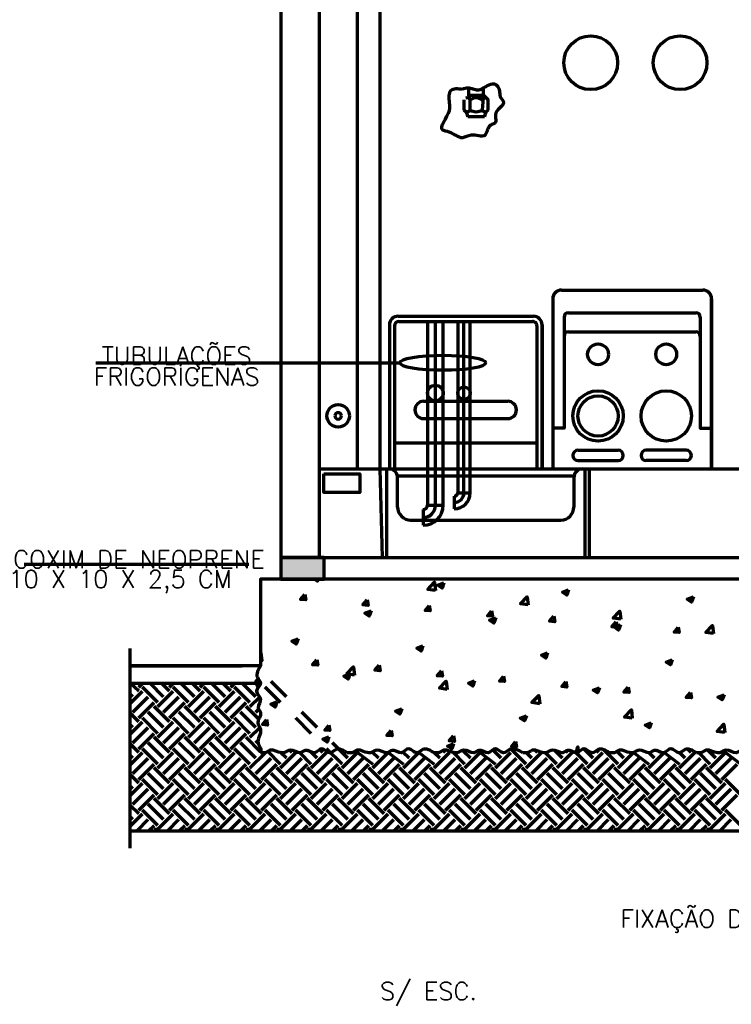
# Model space of a CAD drawing. Header units: millimetres. Extents: x -728 to 29511, y 335 to 17581.
# Tile 3 of 6: x 7716 to 9571, y 3202 to 5769. Entities that reach past the tile are written whole.
import ezdxf

# ---------------------------------------------------------------- set-up
doc = ezdxf.new("R2010")
doc.units = ezdxf.units.MM
doc.layers.add('DETALHE_VRV_EXTERNA', color=8, linetype='Continuous', lineweight=18)
doc.layers.add('KGL_CONFEA-6_DE_152_E06_PE_R02 - Legenda - DETALHE VRV EXTERNA_dwg', color=8, linetype='Continuous', lineweight=18)
doc.styles.add('Simplex_2', font='simplex_.ttf', dxfattribs={"height": 46.092886})

# ---------------------------------------------------------------- blocks, each defined once
blk = doc.blocks.new('KGL_CONFEA-6_DE_152_E06_PE_R02 - Legenda - DETALHE VRV EXTERNA_dwg_DETALHE_VRV_EXTERNA-1082228-DETALHE VRV EXTERNA-1127583-12 - FIXAÇÃO CONDENSADORA')
at = {"layer": 'DETALHE_VRV_EXTERNA', "lineweight": 70}
blk.add_hatch(color=7, dxfattribs=at).paths.add_polyline_path([(6089.8, 4310.9), (6089.8, 4367.4), (5976.7, 4367.4), (5976.7, 4310.9)])
at = {"layer": 'DETALHE_VRV_EXTERNA', "color": 7, "lineweight": 70}
for p, q in [((6076.3, 7919.9), (6076.3, 4367.4)), ((6175.8, 7919.9), (6175.8, 4598.2)), ((6454.5, 5533.5), (6454.5, 5560.4)), ((6507.3, 5515.9), (6464.3, 5515.9)), ((6708.1, 5064.3), (7077, 5064.3)), ((6685.5, 5041.7), (6685.5, 4598.2)), ((6282.2, 4996.5), (6635.2, 4996.5)), ((6284.4, 4982.9), (6632.9, 4982.9)), ((6379.5, 4503.3), (6379.5, 4982.9)), ((6454, 4535.9), (6454, 4982.9)), ((6726.2, 5005.5), (7058.9, 5005.5)), ((6259.6, 4973.8), (6259.6, 4598.2)), ((6273.1, 4971.6), (6273.1, 4598.2)), ((6644.2, 4971.6), (6644.2, 4598.2)), ((6726.2, 4955.7), (7058.9, 4955.7)), ((6287.3, 4874.3), (5494.2, 4874.3)), ((6348.9, 4774.7), (6568.4, 4774.7)), ((6348.9, 4729.5), (6568.4, 4729.5)), ((6273.1, 4666.1), (6644.2, 4666.1)), ((6751.7, 4647), (6855.8, 4647)), ((7033.4, 4647), (6929.3, 4647)), ((6076.3, 4598.2), (7338.9, 4598.2)), ((6252.2, 4598.2), (6252.2, 4367.4)), ((6751.7, 4619.9), (6855.8, 4619.9)), ((6769.5, 4598.2), (6769.5, 4367.4)), ((6780.8, 4598.2), (6780.8, 4367.4)), ((7033.4, 4619.9), (6929.3, 4619.9)), ((6428.6, 4526.9), (6428.6, 4494.3)), ((6347.8, 4492), (6347.8, 4451.3)), ((6315.1, 4464.7), (6706.6, 4464.7)), ((5893.4, 4349), (5307.8, 4349)), ((5583.8, 3609.4), (5583.8, 4129.8)), ((5606.1, 4028.8), (5616.5, 4039.3)), ((5671.1, 4003.8), (5635.6, 4039.3)), ((5686.1, 4018.8), (5665.6, 4039.3)), ((5686.1, 4028.8), (5696.5, 4039.3)), ((5751.1, 4003.8), (5715.6, 4039.3)), ((5766.1, 4018.8), (5745.6, 4039.3)), ((5766.1, 4028.8), (5776.5, 4039.3)), ((5831.1, 4003.8), (5795.6, 4039.3)), ((5846.1, 4018.8), (5825.6, 4039.3)), ((5846.1, 4028.8), (5856.5, 4039.3)), ((5911.1, 4003.8), (5875.6, 4039.3)), ((5991.1, 4003.8), (5951.1, 4043.8)), ((5583.8, 3986.6), (5616.1, 4018.8)), ((5591.1, 4003.8), (5583.8, 4011.1)), ((5656.1, 3988.8), (5616.1, 4028.8)), ((5656.1, 3978.8), (5696.1, 4018.8)), ((5736.1, 3988.8), (5696.1, 4028.8)), ((5736.1, 3978.8), (5776.1, 4018.8)), ((5816.1, 3988.8), (5776.1, 4028.8)), ((5816.1, 3978.8), (5856.1, 4018.8)), ((5896.1, 3988.8), (5856.1, 4028.8)), ((5976.1, 3988.8), (5936.1, 4028.8)), ((5591.1, 3963.8), (5631.1, 4003.8)), ((5606.1, 3948.8), (5646.1, 3988.8)), ((5671.1, 3963.8), (5711.1, 4003.8)), ((5686.1, 3948.8), (5726.1, 3988.8)), ((5751.1, 3963.8), (5791.1, 4003.8)), ((5766.1, 3948.8), (5806.1, 3988.8)), ((5831.1, 3963.8), (5871.1, 4003.8)), ((5846.1, 3948.8), (5886.1, 3988.8)), ((5896.1, 3978.8), (5921.5, 4004.2)), ((5606.1, 3938.8), (5583.8, 3961.1)), ((5671.1, 3923.8), (5631.1, 3963.8)), ((5686.1, 3938.8), (5646.1, 3978.8)), ((5751.1, 3923.8), (5711.1, 3963.8)), ((5766.1, 3938.8), (5726.1, 3978.8)), ((5831.1, 3923.8), (5791.1, 3963.8)), ((5846.1, 3938.8), (5806.1, 3978.8)), ((5911.1, 3923.8), (5871.1, 3963.8)), ((5919, 3945.9), (5886.1, 3978.8)), ((5911.1, 3963.8), (5918.9, 3971.7)), ((6071.1, 3923.8), (6031.1, 3963.8)), ((5583.8, 3906.6), (5616.1, 3938.8)), ((5591.1, 3923.8), (5583.8, 3931.1)), ((5656.1, 3908.8), (5616.1, 3948.8)), ((5656.1, 3898.8), (5696.1, 3938.8)), ((5736.1, 3908.8), (5696.1, 3948.8)), ((5736.1, 3898.8), (5776.1, 3938.8)), ((5816.1, 3908.8), (5776.1, 3948.8)), ((5816.1, 3898.8), (5856.1, 3938.8)), ((5896.1, 3908.8), (5856.1, 3948.8)), ((6056.1, 3908.8), (6016.1, 3948.8)), ((5591.1, 3883.8), (5631.1, 3923.8)), ((5606.1, 3868.8), (5646.1, 3908.8)), ((5671.1, 3883.8), (5711.1, 3923.8)), ((5686.1, 3868.8), (5726.1, 3908.8)), ((5751.1, 3883.8), (5791.1, 3923.8)), ((5766.1, 3868.8), (5806.1, 3908.8)), ((5831.1, 3883.8), (5871.1, 3923.8)), ((5846.1, 3868.8), (5886.1, 3908.8)), ((5896.1, 3898.8), (5921.5, 3924.3)), ((5606.1, 3858.8), (5583.8, 3881.1)), ((5671.1, 3843.8), (5631.1, 3883.8)), ((5686.1, 3858.8), (5646.1, 3898.8)), ((5751.1, 3843.8), (5711.1, 3883.8)), ((5766.1, 3858.8), (5726.1, 3898.8)), ((5831.1, 3843.8), (5791.1, 3883.8)), ((5846.1, 3858.8), (5806.1, 3898.8)), ((5911.1, 3843.8), (5871.1, 3883.8)), ((5923.9, 3861), (5886.1, 3898.8)), ((5911.1, 3883.8), (5916.7, 3889.5)), ((6151.1, 3843.8), (6111.1, 3883.8)), ((5583.8, 3826.6), (5616.1, 3858.8)), ((5591.1, 3843.8), (5583.8, 3851.1)), ((5656.1, 3828.8), (5616.1, 3868.8)), ((5656.1, 3818.8), (5696.1, 3858.8)), ((5736.1, 3828.8), (5696.1, 3868.8)), ((5736.1, 3818.8), (5776.1, 3858.8)), ((5816.1, 3828.8), (5776.1, 3868.8)), ((5816.1, 3818.8), (5856.1, 3858.8)), ((5896.1, 3828.8), (5856.1, 3868.8)), ((5896.1, 3818.8), (5935.5, 3858.3)), ((5976.1, 3828.8), (5942.9, 3862)), ((5976.1, 3818.8), (6016.1, 3858.8)), ((5991.1, 3843.8), (5976.5, 3858.4)), ((6006.1, 3858.8), (5999.9, 3865)), ((6056.1, 3828.8), (6026.7, 3858.1)), ((6071.1, 3843.8), (6054.5, 3860.3)), ((6056.1, 3818.8), (6096.1, 3858.8)), ((6086.1, 3858.8), (6078.2, 3866.6)), ((6136.1, 3828.8), (6096.1, 3868.8)), ((6166.1, 3858.8), (6165.2, 3859.7)), ((6231.1, 3843.8), (6214.9, 3860)), ((6246.1, 3858.8), (6245.7, 3859.2)), ((6311.1, 3843.8), (6295, 3859.9)), ((6326.1, 3858.8), (6323.6, 3861.2)), ((6376.1, 3818.8), (6416.1, 3858.8)), ((6391.1, 3843.8), (6376.7, 3858.2)), ((6406.1, 3858.8), (6400.4, 3864.5)), ((6456.1, 3828.8), (6425.6, 3859.3)), ((6471.1, 3843.8), (6450.5, 3864.4)), ((6486.1, 3858.8), (6484.6, 3860.2)), ((6551.1, 3843.8), (6529.3, 3865.6)), ((6536.1, 3818.8), (6576.1, 3858.8)), ((6566.1, 3858.8), (6564.2, 3860.7)), ((6616.1, 3828.8), (6577.2, 3867.7)), ((6616.1, 3818.8), (6656.1, 3858.8)), ((6631.1, 3843.8), (6617.1, 3857.8)), ((6646.1, 3858.8), (6640, 3864.9)), ((6696.1, 3828.8), (6666.8, 3858.1)), ((6711.1, 3843.8), (6690.4, 3864.5)), ((6726.1, 3858.8), (6721.5, 3863.4)), ((6791.1, 3843.8), (6766.4, 3868.5)), ((6776.1, 3818.8), (6816.1, 3858.8)), ((6806.1, 3858.8), (6800.6, 3864.3)), ((6856.1, 3828.8), (6818.9, 3866)), ((6871.1, 3843.8), (6852.9, 3862)), ((6951.1, 3843.8), (6936.8, 3858.1)), ((6966.1, 3858.8), (6964.5, 3860.4)), ((7016.1, 3818.8), (7056.1, 3858.8)), ((7031.1, 3843.8), (7016.4, 3858.5)), ((7046.1, 3858.8), (7037.3, 3867.6)), ((7096.1, 3828.8), (7067.2, 3857.6)), ((7111.1, 3843.8), (7089.6, 3865.3)), ((7126.1, 3858.8), (7125, 3859.9)), ((5591.1, 3803.8), (5631.1, 3843.8)), ((5606.1, 3788.8), (5646.1, 3828.8)), ((5671.1, 3803.8), (5711.1, 3843.8)), ((5686.1, 3788.8), (5726.1, 3828.8)), ((5751.1, 3803.8), (5791.1, 3843.8)), ((5766.1, 3788.8), (5806.1, 3828.8)), ((5831.1, 3803.8), (5871.1, 3843.8)), ((5846.1, 3788.8), (5886.1, 3828.8)), ((5911.1, 3803.8), (5951.1, 3843.8)), ((5926.1, 3788.8), (5966.1, 3828.8)), ((5991.1, 3803.8), (6031.1, 3843.8)), ((6006.1, 3788.8), (6046.1, 3828.8)), ((6071.1, 3803.8), (6111.1, 3843.8)), ((6086.1, 3788.8), (6126.1, 3828.8)), ((6151.1, 3803.8), (6191.1, 3843.8)), ((6166.1, 3788.8), (6206.1, 3828.8)), ((6231.1, 3803.8), (6271.1, 3843.8)), ((6246.1, 3788.8), (6286.1, 3828.8)), ((6311.1, 3803.8), (6351.1, 3843.8)), ((6326.1, 3788.8), (6366.1, 3828.8)), ((6391.1, 3803.8), (6431.1, 3843.8)), ((6406.1, 3788.8), (6446.1, 3828.8)), ((6471.1, 3803.8), (6511.1, 3843.8)), ((6486.1, 3788.8), (6526.1, 3828.8)), ((6551.1, 3803.8), (6591.1, 3843.8)), ((6566.1, 3788.8), (6606.1, 3828.8)), ((6631.1, 3803.8), (6671.1, 3843.8)), ((6646.1, 3788.8), (6686.1, 3828.8)), ((6711.1, 3803.8), (6751.1, 3843.8)), ((6726.1, 3788.8), (6766.1, 3828.8)), ((6791.1, 3803.8), (6831.1, 3843.8)), ((6806.1, 3788.8), (6846.1, 3828.8)), ((6871.1, 3803.8), (6911.1, 3843.8)), ((6886.1, 3788.8), (6926.1, 3828.8)), ((6951.1, 3803.8), (6991.1, 3843.8)), ((6966.1, 3788.8), (7006.1, 3828.8)), ((7031.1, 3803.8), (7071.1, 3843.8)), ((7046.1, 3788.8), (7086.1, 3828.8)), ((7111.1, 3803.8), (7151.1, 3843.8)), ((7126.1, 3788.8), (7166.1, 3828.8)), ((5606.1, 3778.8), (5583.8, 3801.1)), ((5671.1, 3763.8), (5631.1, 3803.8)), ((5686.1, 3778.8), (5646.1, 3818.8)), ((5751.1, 3763.8), (5711.1, 3803.8)), ((5766.1, 3778.8), (5726.1, 3818.8)), ((5831.1, 3763.8), (5791.1, 3803.8)), ((5846.1, 3778.8), (5806.1, 3818.8)), ((5911.1, 3763.8), (5871.1, 3803.8)), ((5926.1, 3778.8), (5886.1, 3818.8)), ((5991.1, 3763.8), (5951.1, 3803.8)), ((6006.1, 3778.8), (5966.1, 3818.8)), ((6071.1, 3763.8), (6031.1, 3803.8)), ((6086.1, 3778.8), (6046.1, 3818.8)), ((6151.1, 3763.8), (6111.1, 3803.8)), ((6166.1, 3778.8), (6126.1, 3818.8)), ((6231.1, 3763.8), (6191.1, 3803.8)), ((6246.1, 3778.8), (6206.1, 3818.8)), ((6311.1, 3763.8), (6271.1, 3803.8)), ((6326.1, 3778.8), (6286.1, 3818.8)), ((6391.1, 3763.8), (6351.1, 3803.8)), ((6406.1, 3778.8), (6366.1, 3818.8)), ((6471.1, 3763.8), (6431.1, 3803.8)), ((6486.1, 3778.8), (6446.1, 3818.8)), ((6551.1, 3763.8), (6511.1, 3803.8)), ((6566.1, 3778.8), (6526.1, 3818.8)), ((6631.1, 3763.8), (6591.1, 3803.8)), ((6646.1, 3778.8), (6606.1, 3818.8)), ((6711.1, 3763.8), (6671.1, 3803.8)), ((6726.1, 3778.8), (6686.1, 3818.8)), ((6791.1, 3763.8), (6751.1, 3803.8)), ((6806.1, 3778.8), (6766.1, 3818.8)), ((6871.1, 3763.8), (6831.1, 3803.8)), ((6886.1, 3778.8), (6846.1, 3818.8)), ((6951.1, 3763.8), (6911.1, 3803.8)), ((6966.1, 3778.8), (6926.1, 3818.8)), ((7031.1, 3763.8), (6991.1, 3803.8)), ((7046.1, 3778.8), (7006.1, 3818.8)), ((7111.1, 3763.8), (7071.1, 3803.8)), ((7126.1, 3778.8), (7086.1, 3818.8)), ((5583.8, 3746.6), (5616.1, 3778.8)), ((5656.1, 3748.8), (5616.1, 3788.8)), ((5656.1, 3738.8), (5696.1, 3778.8)), ((5736.1, 3748.8), (5696.1, 3788.8)), ((5736.1, 3738.8), (5776.1, 3778.8)), ((5816.1, 3748.8), (5776.1, 3788.8)), ((5816.1, 3738.8), (5856.1, 3778.8)), ((5896.1, 3748.8), (5856.1, 3788.8)), ((5896.1, 3738.8), (5936.1, 3778.8)), ((5976.1, 3748.8), (5936.1, 3788.8)), ((5976.1, 3738.8), (6016.1, 3778.8)), ((6056.1, 3748.8), (6016.1, 3788.8)), ((6056.1, 3738.8), (6096.1, 3778.8)), ((6136.1, 3748.8), (6096.1, 3788.8)), ((6136.1, 3738.8), (6176.1, 3778.8)), ((6216.1, 3748.8), (6176.1, 3788.8)), ((6216.1, 3738.8), (6256.1, 3778.8)), ((6296.1, 3748.8), (6256.1, 3788.8)), ((6296.1, 3738.8), (6336.1, 3778.8)), ((6376.1, 3748.8), (6336.1, 3788.8)), ((6376.1, 3738.8), (6416.1, 3778.8)), ((6456.1, 3748.8), (6416.1, 3788.8)), ((6456.1, 3738.8), (6496.1, 3778.8)), ((6536.1, 3748.8), (6496.1, 3788.8)), ((6536.1, 3738.8), (6576.1, 3778.8)), ((6616.1, 3748.8), (6576.1, 3788.8)), ((6616.1, 3738.8), (6656.1, 3778.8)), ((6696.1, 3748.8), (6656.1, 3788.8)), ((6696.1, 3738.8), (6736.1, 3778.8)), ((6776.1, 3748.8), (6736.1, 3788.8)), ((6776.1, 3738.8), (6816.1, 3778.8)), ((6856.1, 3748.8), (6816.1, 3788.8)), ((6856.1, 3738.8), (6896.1, 3778.8)), ((6936.1, 3748.8), (6896.1, 3788.8)), ((6936.1, 3738.8), (6976.1, 3778.8)), ((7016.1, 3748.8), (6976.1, 3788.8)), ((7016.1, 3738.8), (7056.1, 3778.8)), ((7096.1, 3748.8), (7056.1, 3788.8)), ((7096.1, 3738.8), (7136.1, 3778.8)), ((7176.1, 3748.8), (7136.1, 3788.8)), ((5591.1, 3763.8), (5583.8, 3771.1)), ((5591.1, 3723.8), (5631.1, 3763.8)), ((5606.1, 3708.8), (5646.1, 3748.8)), ((5671.1, 3723.8), (5711.1, 3763.8)), ((5686.1, 3708.8), (5726.1, 3748.8)), ((5751.1, 3723.8), (5791.1, 3763.8)), ((5766.1, 3708.8), (5806.1, 3748.8)), ((5831.1, 3723.8), (5871.1, 3763.8)), ((5846.1, 3708.8), (5886.1, 3748.8)), ((5911.1, 3723.8), (5951.1, 3763.8)), ((5926.1, 3708.8), (5966.1, 3748.8)), ((5991.1, 3723.8), (6031.1, 3763.8)), ((6006.1, 3708.8), (6046.1, 3748.8)), ((6071.1, 3723.8), (6111.1, 3763.8)), ((6086.1, 3708.8), (6126.1, 3748.8)), ((6151.1, 3723.8), (6191.1, 3763.8)), ((6166.1, 3708.8), (6206.1, 3748.8)), ((6231.1, 3723.8), (6271.1, 3763.8)), ((6246.1, 3708.8), (6286.1, 3748.8)), ((6311.1, 3723.8), (6351.1, 3763.8)), ((6326.1, 3708.8), (6366.1, 3748.8)), ((6391.1, 3723.8), (6431.1, 3763.8)), ((6406.1, 3708.8), (6446.1, 3748.8)), ((6471.1, 3723.8), (6511.1, 3763.8)), ((6486.1, 3708.8), (6526.1, 3748.8)), ((6551.1, 3723.8), (6591.1, 3763.8)), ((6566.1, 3708.8), (6606.1, 3748.8)), ((6631.1, 3723.8), (6671.1, 3763.8)), ((6646.1, 3708.8), (6686.1, 3748.8)), ((6711.1, 3723.8), (6751.1, 3763.8)), ((6726.1, 3708.8), (6766.1, 3748.8)), ((6791.1, 3723.8), (6831.1, 3763.8)), ((6806.1, 3708.8), (6846.1, 3748.8)), ((6871.1, 3723.8), (6911.1, 3763.8)), ((6886.1, 3708.8), (6926.1, 3748.8)), ((6951.1, 3723.8), (6991.1, 3763.8)), ((6966.1, 3708.8), (7006.1, 3748.8)), ((7031.1, 3723.8), (7071.1, 3763.8)), ((7046.1, 3708.8), (7086.1, 3748.8)), ((7111.1, 3723.8), (7151.1, 3763.8)), ((7126.1, 3708.8), (7166.1, 3748.8)), ((5671.1, 3683.8), (5631.1, 3723.8)), ((5686.1, 3698.8), (5646.1, 3738.8)), ((5751.1, 3683.8), (5711.1, 3723.8)), ((5766.1, 3698.8), (5726.1, 3738.8)), ((5831.1, 3683.8), (5791.1, 3723.8)), ((5846.1, 3698.8), (5806.1, 3738.8)), ((5911.1, 3683.8), (5871.1, 3723.8)), ((5926.1, 3698.8), (5886.1, 3738.8)), ((5991.1, 3683.8), (5951.1, 3723.8)), ((6006.1, 3698.8), (5966.1, 3738.8)), ((6071.1, 3683.8), (6031.1, 3723.8)), ((6086.1, 3698.8), (6046.1, 3738.8)), ((6151.1, 3683.8), (6111.1, 3723.8)), ((6166.1, 3698.8), (6126.1, 3738.8)), ((6231.1, 3683.8), (6191.1, 3723.8)), ((6246.1, 3698.8), (6206.1, 3738.8)), ((6311.1, 3683.8), (6271.1, 3723.8)), ((6326.1, 3698.8), (6286.1, 3738.8)), ((6391.1, 3683.8), (6351.1, 3723.8)), ((6406.1, 3698.8), (6366.1, 3738.8)), ((6471.1, 3683.8), (6431.1, 3723.8)), ((6486.1, 3698.8), (6446.1, 3738.8)), ((6551.1, 3683.8), (6511.1, 3723.8)), ((6566.1, 3698.8), (6526.1, 3738.8)), ((6631.1, 3683.8), (6591.1, 3723.8)), ((6646.1, 3698.8), (6606.1, 3738.8)), ((6711.1, 3683.8), (6671.1, 3723.8)), ((6726.1, 3698.8), (6686.1, 3738.8)), ((6791.1, 3683.8), (6751.1, 3723.8)), ((6806.1, 3698.8), (6766.1, 3738.8)), ((6871.1, 3683.8), (6831.1, 3723.8)), ((6886.1, 3698.8), (6846.1, 3738.8)), ((6951.1, 3683.8), (6911.1, 3723.8)), ((6966.1, 3698.8), (6926.1, 3738.8)), ((7031.1, 3683.8), (6991.1, 3723.8)), ((7046.1, 3698.8), (7006.1, 3738.8)), ((7111.1, 3683.8), (7071.1, 3723.8)), ((7126.1, 3698.8), (7086.1, 3738.8)), ((5606.1, 3698.8), (5583.8, 3721.1)), ((5583.8, 3666.6), (5616.1, 3698.8)), ((5656.1, 3668.8), (5616.1, 3708.8)), ((5736.1, 3668.8), (5696.1, 3708.8)), ((5816.1, 3668.8), (5776.1, 3708.8)), ((5896.1, 3668.8), (5856.1, 3708.8)), ((5976.1, 3668.8), (5936.1, 3708.8)), ((6056.1, 3668.8), (6016.1, 3708.8)), ((6136.1, 3668.8), (6096.1, 3708.8)), ((6216.1, 3668.8), (6176.1, 3708.8)), ((6296.1, 3668.8), (6256.1, 3708.8)), ((6376.1, 3668.8), (6336.1, 3708.8)), ((6456.1, 3668.8), (6416.1, 3708.8)), ((6536.1, 3668.8), (6496.1, 3708.8)), ((6616.1, 3668.8), (6576.1, 3708.8)), ((6696.1, 3668.8), (6656.1, 3708.8)), ((6776.1, 3668.8), (6736.1, 3708.8)), ((6856.1, 3668.8), (6816.1, 3708.8)), ((6936.1, 3668.8), (6896.1, 3708.8)), ((7016.1, 3668.8), (6976.1, 3708.8)), ((7096.1, 3668.8), (7056.1, 3708.8)), ((7176.1, 3668.8), (7136.1, 3708.8)), ((5591.1, 3683.8), (5583.8, 3691.1)), ((5601.9, 3654.7), (5631.1, 3683.8)), ((5681.9, 3654.7), (5711.1, 3683.8)), ((5761.9, 3654.7), (5791.1, 3683.8)), ((5841.9, 3654.7), (5871.1, 3683.8)), ((5921.9, 3654.7), (5951.1, 3683.8)), ((6001.9, 3654.7), (6031.1, 3683.8)), ((6081.9, 3654.7), (6111.1, 3683.8)), ((6161.9, 3654.7), (6191.1, 3683.8)), ((6241.9, 3654.7), (6271.1, 3683.8)), ((6321.9, 3654.7), (6351.1, 3683.8)), ((6401.9, 3654.7), (6431.1, 3683.8)), ((6481.9, 3654.7), (6511.1, 3683.8)), ((6561.9, 3654.7), (6591.1, 3683.8)), ((6641.9, 3654.7), (6671.1, 3683.8)), ((6721.9, 3654.7), (6751.1, 3683.8)), ((6801.9, 3654.7), (6831.1, 3683.8)), ((6881.9, 3654.7), (6911.1, 3683.8)), ((6961.9, 3654.7), (6991.1, 3683.8)), ((7041.9, 3654.7), (7071.1, 3683.8)), ((7121.9, 3654.7), (7151.1, 3683.8)), ((5631.9, 3654.7), (5646.1, 3668.8)), ((5711.9, 3654.7), (5726.1, 3668.8)), ((5791.9, 3654.7), (5806.1, 3668.8)), ((5871.9, 3654.7), (5886.1, 3668.8)), ((5951.9, 3654.7), (5966.1, 3668.8)), ((6031.9, 3654.7), (6046.1, 3668.8)), ((6111.9, 3654.7), (6126.1, 3668.8)), ((6191.9, 3654.7), (6206.1, 3668.8)), ((6271.9, 3654.7), (6286.1, 3668.8)), ((6351.9, 3654.7), (6366.1, 3668.8)), ((6431.9, 3654.7), (6446.1, 3668.8)), ((6511.9, 3654.7), (6526.1, 3668.8)), ((6591.9, 3654.7), (6606.1, 3668.8)), ((6671.9, 3654.7), (6686.1, 3668.8)), ((6751.9, 3654.7), (6766.1, 3668.8)), ((6831.9, 3654.7), (6846.1, 3668.8)), ((6911.9, 3654.7), (6926.1, 3668.8)), ((6991.9, 3654.7), (7006.1, 3668.8)), ((7071.9, 3654.7), (7086.1, 3668.8))]:
    blk.add_line(p, q, dxfattribs=at)
at = {"layer": 'DETALHE_VRV_EXTERNA', "color": 7, "lineweight": 70, "flags": 128}
for points in [[(5976.7, 7919.9), (5976.7, 4367.4), (8782.5, 4367.4), (8782.5, 7919.9), (5976.7, 7919.9)], [(6234.7, 7919.9), (6234.7, 4598.2), (6240.9, 4367.4)], [(6511.8, 5565.7), (6466.6, 5572.5), (6466.6, 5592.3)], [(6470.1, 5533.5), (6470.1, 5559.9), (6466.6, 5572.5), (6503.9, 5572.5), (6503.9, 5565.7), (6501.5, 5533.5)], [(6517.2, 5533.5), (6517.2, 5560.4), (6505.1, 5572.5), (6505.1, 5592.3)], [(7099.6, 4598.2), (7099.6, 5041.7), (7099.6, 4598.2)], [(6359.1, 4982.9), (6359.1, 4503.3), (6399.8, 4503.3), (6399.8, 4982.9)], [(6437.7, 4982.9), (6437.7, 4535.9), (6470.3, 4535.9), (6470.3, 4982.9)], [(6714.9, 4994.2), (6714.9, 4704.5), (6685.5, 4704.5)], [(7070.2, 4994.2), (7070.2, 4704.5), (7099.6, 4704.5)], [(6657.8, 4598.2), (6657.8, 4973.8), (6657.8, 4598.2)], [(6281.2, 4498.7), (6280.7, 4580.1), (6740.5, 4580.1), (6740.5, 4498.7)], [(8943.4, 4084.6), (8842.5, 4084.6), (8842.5, 4310.9), (5923.5, 4310.9), (5923.5, 4084.6), (5583.8, 4084.6), (5875.7, 4084.6)], [(6064, 4310.9), (6072, 4305.5), (6073.8, 4310.9)], [(6380, 4281.1), (6359.9, 4284.2), (6377.5, 4302.6), (6380, 4281.1)], [(6401.8, 4301), (6397.2, 4287.4), (6385.9, 4295), (6401.8, 4301)], [(6039.1, 4270.7), (6041.7, 4256.5), (6028.2, 4257.7), (6039.1, 4270.7)], [(6621.5, 4243.6), (6601.4, 4246.7), (6619, 4265.1), (6621.5, 4243.6)], [(6727, 4282.9), (6722.4, 4269.2), (6711.1, 4276.8), (6727, 4282.9)], [(7052.1, 4264.8), (7047.6, 4251.1), (7036.3, 4258.7), (7052.1, 4264.8)], [(6201.4, 4256.5), (6204, 4242.3), (6190.5, 4243.5), (6201.4, 4256.5)], [(6363.7, 4242.3), (6366.3, 4228.1), (6352.8, 4229.3), (6363.7, 4242.3)], [(6211.7, 4228), (6207.1, 4214.4), (6195.8, 4222), (6211.7, 4228.1)], [(6526, 4228.1), (6528.6, 4213.9), (6515.1, 4215.1), (6526, 4228.1)], [(6688.3, 4213.9), (6690.9, 4199.7), (6677.4, 4200.9), (6688.3, 4213.9)], [(6863, 4206.2), (6842.9, 4209.3), (6860.5, 4227.7), (6863, 4206.2)], [(6536.8, 4209.9), (6532.3, 4196.3), (6521, 4203.8), (6536.8, 4209.9)], [(6850.6, 4199.7), (6853.2, 4185.5), (6839.7, 4186.7), (6850.6, 4199.7)], [(6862, 4191.8), (6857.4, 4178.1), (6846.2, 4185.7), (6862, 4191.8)], [(7012.9, 4185.5), (7015.5, 4171.3), (7002, 4172.5), (7012.9, 4185.5)], [(7104.5, 4168.7), (7084.4, 4171.8), (7102, 4190.2), (7104.5, 4168.7)], [(6021.5, 4155.1), (6016.9, 4141.4), (6005.7, 4149), (6021.5, 4155.1)], [(6346.7, 4136.9), (6342.1, 4123.3), (6330.9, 4130.9), (6346.7, 4136.9)], [(5923.5, 4118.6), (5924.5, 4119.6), (5927, 4098.1), (5927, 4098.1)], [(6671.9, 4118.8), (6667.3, 4105.2), (6656.1, 4112.7), (6671.9, 4118.8)], [(6070.5, 4100.5), (6073.1, 4086.3), (6059.6, 4087.5), (6070.5, 4100.5)], [(6168.5, 4060.7), (6148.4, 4063.8), (6166, 4082.1), (6168.5, 4060.7)], [(6232.8, 4086.3), (6235.4, 4072.1), (6221.9, 4073.3), (6232.8, 4086.3)], [(6997.1, 4100.7), (6992.5, 4087), (6981.2, 4094.6), (6997.1, 4100.7)], [(6156.6, 4064), (6152, 4050.3), (6140.8, 4057.9), (6156.6, 4064)], [(6395.1, 4072.1), (6397.7, 4057.9), (6384.2, 4059.1), (6395.1, 4072.1)], [(6557.4, 4057.9), (6560, 4043.7), (6546.5, 4044.9), (6557.4, 4057.9)], [(5606.1, 4018.8), (5583.8, 4039.3), (5923.5, 4039.3)], [(5917.3, 4027.6), (5911.1, 4043.8), (5918.1, 4050.8)], [(6410, 4023.2), (6389.9, 4026.3), (6407.5, 4044.7), (6410, 4023.2)], [(6481.8, 4045.8), (6477.2, 4032.2), (6465.9, 4039.8), (6481.8, 4045.8)], [(6719.7, 4043.7), (6722.3, 4029.5), (6708.8, 4030.7), (6719.7, 4043.7)], [(6651.5, 3985.8), (6631.4, 3988.9), (6649, 4007.2), (6651.5, 3985.8)], [(6807, 4027.7), (6802.4, 4014.1), (6791.1, 4021.6), (6807, 4027.7)], [(6882, 4029.5), (6884.6, 4015.3), (6871.1, 4016.5), (6882, 4029.5)], [(7044.3, 4015.3), (7046.9, 4001.1), (7033.4, 4002.3), (7044.3, 4015.3)], [(7132.2, 4009.6), (7127.6, 3995.9), (7116.3, 4003.5), (7132.2, 4009.6)], [(5966.5, 3991), (5961.9, 3977.3), (5950.6, 3984.9), (5966.5, 3991)], [(6291.7, 3972.9), (6287.1, 3959.2), (6275.8, 3966.8), (6291.7, 3972.9)], [(6616.9, 3954.7), (6612.3, 3941.1), (6601, 3948.7), (6616.9, 3954.7)], [(6893, 3948.3), (6872.9, 3951.4), (6890.5, 3969.8), (6893, 3948.3)], [(5939.6, 3944.5), (5942.2, 3930.3), (5928.7, 3931.5), (5939.6, 3944.5)], [(6101.9, 3930.3), (6104.5, 3916.1), (6091, 3917.3), (6101.9, 3930.3)], [(6942, 3936.6), (6937.4, 3922.9), (6926.2, 3930.5), (6942, 3936.6)], [(7134.5, 3910.8), (7114.3, 3914), (7132, 3932.3), (7134.5, 3910.8)], [(6264.2, 3916.1), (6266.8, 3901.9), (6253.3, 3903.1), (6264.2, 3916.1)], [(6101.5, 3899.9), (6097, 3886.2), (6085.7, 3893.8), (6101.5, 3899.9)], [(6426.7, 3881.8), (6422.1, 3868.1), (6410.9, 3875.7), (6426.7, 3881.8)], [(6426.5, 3901.9), (6429.1, 3887.7), (6415.6, 3888.9), (6426.5, 3901.9)], [(6588.8, 3887.7), (6591.4, 3873.5), (6577.9, 3874.7), (6588.8, 3887.7)], [(6136.1, 3818.8), (6176.1, 3858.8), (6216.1, 3828.8)], [(6216.1, 3818.8), (6256.1, 3858.8), (6296.1, 3828.8)], [(6296.1, 3818.8), (6336.1, 3858.8), (6376.1, 3828.8)], [(6456.1, 3818.8), (6496.1, 3858.8), (6536.1, 3828.8)], [(6776.1, 3828.8), (6746.7, 3858.2), (6751.1, 3873.5), (6751.6, 3859.5), (6736.1, 3858.8), (6696.1, 3818.8)], [(6740.8, 3859.4), (6751.9, 3863.6), (6751.9, 3863.6)], [(6856.1, 3818.8), (6896.1, 3858.8), (6936.1, 3828.8)], [(6936.1, 3818.8), (6975.8, 3858.6), (7016.1, 3828.8)], [(7096.1, 3818.8), (7136.1, 3858.8), (7176.1, 3828.8)], [(5646.1, 3658.8), (5656.1, 3658.8), (5696.1, 3698.8)], [(5726.1, 3658.8), (5736.1, 3658.8), (5776.1, 3698.8)], [(5806.1, 3658.8), (5816.1, 3658.8), (5856.1, 3698.8)], [(5886.1, 3658.8), (5896.1, 3658.8), (5936.1, 3698.8)], [(5966.1, 3658.8), (5976.1, 3658.8), (6016.1, 3698.8)], [(6046.1, 3658.8), (6056.1, 3658.8), (6096.1, 3698.8)], [(6126.1, 3658.8), (6136.1, 3658.8), (6176.1, 3698.8)], [(6206.1, 3658.8), (6216.1, 3658.8), (6256.1, 3698.8)], [(6286.1, 3658.8), (6296.1, 3658.8), (6336.1, 3698.8)], [(6366.1, 3658.8), (6376.1, 3658.8), (6416.1, 3698.8)], [(6446.1, 3658.8), (6456.1, 3658.8), (6496.1, 3698.8)], [(6526.1, 3658.8), (6536.1, 3658.8), (6576.1, 3698.8)], [(6606.1, 3658.8), (6616.1, 3658.8), (6656.1, 3698.8)], [(6686.1, 3658.8), (6696.1, 3658.8), (6736.1, 3698.8)], [(6766.1, 3658.8), (6776.1, 3658.8), (6816.1, 3698.8)], [(6846.1, 3658.8), (6856.1, 3658.8), (6896.1, 3698.8)], [(6926.1, 3658.8), (6936.1, 3658.8), (6976.1, 3698.8)], [(7006.1, 3658.8), (7016.1, 3658.8), (7056.1, 3698.8)], [(7086.1, 3658.8), (7096.1, 3658.8), (7136.1, 3698.8)], [(5583.8, 3654.7), (9182.2, 3654.7), (9182.2, 3665)]]:
    blk.add_lwpolyline(points, dxfattribs=at)
for points in [[(6088.3, 4585.1), (6182.7, 4585.1), (6182.7, 4536.8), (6088.3, 4536.8)], [(6089.8, 4310.9), (6089.8, 4367.4), (5976.7, 4367.4), (5976.7, 4310.9)]]:
    blk.add_lwpolyline(points, close=True, dxfattribs=at)
at = {"layer": 'DETALHE_VRV_EXTERNA', "color": 7, "lineweight": 70}
for centre, radius in [((6784.5, 5657.2), 70.1), ((7017.6, 5657.2), 70.1), ((6803.7, 4896.9), 27.2), ((6981.4, 4896.9), 27.2), ((6379.5, 4795.8), 20.4), ((6454, 4795.8), 16.3), ((6803.7, 4736.3), 65.6), ((6981.4, 4736.3), 65.6), ((6803.7, 4736.3), 52.5), ((6126, 4736.3), 29.4)]:
    blk.add_circle(centre, radius, dxfattribs=at)
for centre, radius, start, end in [((6462.3, 5557.6), 8.17, 16.4074, 112.519), ((6485.8, 5541.8), 23.9, 48.9897, 131.0074), ((6509.3, 5557.6), 8.17, 67.481, 163.5926), ((6441.7, 5514.8), 22.6, 2.8628, 55.7287), ((6462.3, 5539.2), 9.69, 243.6847, 323.9819), ((6485.8, 5562.3), 32.8, 241.4252, 298.5748), ((6509.3, 5539.2), 9.69, 216.0181, 296.3153), ((6529.9, 5514.8), 22.6, 124.2713, 177.1372), ((6708.1, 5041.7), 22.6, 90.0001, 180.0002), ((7077, 5041.7), 22.6, 0, 90.0001), ((6282.2, 4973.8), 22.6, 90.0001, 180.0002), ((6284.4, 4971.6), 11.3, 90, 179.9999), ((6632.9, 4971.6), 11.3, 359.9999, 90), ((6635.2, 4973.8), 22.6, 0, 90.0001), ((6726.2, 4994.2), 11.3, 90, 179.9999), ((7058.9, 4994.2), 11.3, 0, 90), ((6726.2, 4944.4), 11.3, 90, 179.9999), ((7058.9, 4944.4), 11.3, 0, 90), ((6348.9, 4752.1), 22.6, 90, 270), ((6568.4, 4752.1), 22.6, 270, 90), ((6126, 4736.3), 8.49, 0, 180), ((6126, 4736.3), 8.49, 180, 0), ((6751.7, 4633.4), 13.6, 90, 270), ((6855.8, 4633.4), 13.6, 270, 90), ((6929.3, 4633.4), 13.6, 90, 270), ((7033.4, 4633.4), 13.6, 270, 90), ((6258.5, 4575.6), 22.6, 0.0002, 89.9995), ((6763.1, 4575.6), 22.6, 90.0002, 180), ((6428.6, 4535.9), 25.3, 270, 0), ((6428.6, 4535.9), 41.6, 270, 0), ((6428.6, 4535.9), 9.05, 270, 0), ((6315.1, 4498.7), 33.9, 180, 270.0001), ((6347.8, 4503.3), 11.3, 270, 0), ((6347.8, 4503.3), 52, 270, 0), ((6347.8, 4503.3), 31.7, 270, 0), ((6706.6, 4498.7), 33.9, 270.0001, 0.0002)]:
    blk.add_arc(centre, radius, start, end, dxfattribs=at)
blk.add_ellipse((6399, 4874.9), major_axis=(111.8, 0), ratio=0.175981, dxfattribs=at)
for points, knots in [([(6515, 5597.5), (6521.2, 5600.5), (6535.1, 5607.2), (6549.1, 5586.4), (6545.3, 5567.9), (6564.8, 5551.6), (6540.8, 5536.7), (6533.6, 5519.2), (6540.8, 5499.1), (6514.2, 5495.7), (6514.8, 5454.9), (6475.3, 5475.4), (6445.7, 5453.7), (6424.5, 5477.4), (6380.2, 5480.9), (6427.8, 5530.9), (6412.2, 5562.4), (6420.7, 5592.5), (6438.2, 5590), (6450.2, 5588.4)], [0, 0, 0, 0, 0.0357769, 0.0802076, 0.1077455, 0.1433494, 0.1881256, 0.2268442, 0.2544325, 0.2850695, 0.3427983, 0.412274, 0.457267, 0.5304171, 0.5649288, 0.6698893, 0.7452046, 0.771522, 0.8298629, 0.8298629, 0.8298629, 0.8298629]), ([(6450.2, 5588.4), (6454.9, 5590), (6464, 5593.3), (6477.2, 5588.9), (6489.8, 5585.1), (6503, 5589.9), (6510.7, 5594.8), (6515, 5597.5)], [0, 0, 0, 0, 0.0276634, 0.0542167, 0.0787677, 0.1019497, 0.1318536, 0.1318536, 0.1318536, 0.1318536]), ([(5923.5, 4084.6), (5917.5, 4074.6), (5908, 4058.7), (5931.2, 4037.9), (5903.7, 4018.7), (5932.6, 3999.2), (5911.3, 3977.9), (5930.4, 3958.9), (5909.6, 3938.3), (5932.4, 3914), (5909, 3888.8), (5925.4, 3871.5), (5924.1, 3862.5), (5923.5, 3858.3)], [0, 0, 0, 0, 0.0586178, 0.0932594, 0.1378129, 0.1803322, 0.2284946, 0.2554776, 0.3078904, 0.3438941, 0.4143027, 0.4415727, 0.4649561, 0.4649561, 0.4649561, 0.4649561]), ([(6149.8, 3858.3), (6139.8, 3864.3), (6123.9, 3873.9), (6103.2, 3850.7), (6084, 3878.2), (6064.4, 3849.2), (6043.1, 3870.6), (6024.1, 3851.5), (6003.5, 3872.3), (5979.3, 3849.5), (5954.1, 3872.9), (5936.7, 3856.5), (5927.7, 3857.7), (5923.5, 3858.3)], [0, 0, 0, 0, 0.0586178, 0.0932594, 0.1378129, 0.1803322, 0.2284946, 0.2554776, 0.3078904, 0.3438941, 0.4143027, 0.4415727, 0.4649561, 0.4649561, 0.4649561, 0.4649561]), ([(6376.1, 3858.3), (6366.1, 3864.3), (6350.2, 3873.9), (6329.5, 3850.7), (6310.2, 3878.2), (6290.7, 3849.2), (6269.4, 3870.6), (6250.4, 3851.5), (6229.8, 3872.3), (6205.5, 3849.5), (6180.4, 3872.9), (6163, 3856.5), (6154, 3857.7), (6149.8, 3858.3)], [0, 0, 0, 0, 0.0586178, 0.0932594, 0.1378129, 0.1803322, 0.2284946, 0.2554776, 0.3078904, 0.3438941, 0.4143027, 0.4415727, 0.4649561, 0.4649561, 0.4649561, 0.4649561]), ([(6607.4, 3858.3), (6595.6, 3864.9), (6577.9, 3874.8), (6555.7, 3850.8), (6536.5, 3878.1), (6516.9, 3849.2), (6495.7, 3870.6), (6476.6, 3851.5), (6456.1, 3872.3), (6431.8, 3849.5), (6406.6, 3872.9), (6389.2, 3856.5), (6380.2, 3857.7), (6376.1, 3858.3)], [0, 0, 0, 0, 0.0679654, 0.102607, 0.1471605, 0.1896798, 0.2378422, 0.2648252, 0.317238, 0.3532417, 0.4236503, 0.4509203, 0.4743037, 0.4743037, 0.4743037, 0.4743037]), ([(6833.6, 3858.3), (6823.6, 3864.3), (6807.7, 3873.9), (6787, 3850.7), (6767.8, 3878.2), (6748.2, 3849.2), (6727, 3870.6), (6707.9, 3851.5), (6687.3, 3872.3), (6663.1, 3849.5), (6637.9, 3872.9), (6620.5, 3856.5), (6611.5, 3857.7), (6607.4, 3858.3)], [0, 0, 0, 0, 0.0586178, 0.0932594, 0.1378129, 0.1803322, 0.2284946, 0.2554776, 0.3078904, 0.3438941, 0.4143027, 0.4415727, 0.4649561, 0.4649561, 0.4649561, 0.4649561]), ([(7059.9, 3858.3), (7049.9, 3864.3), (7034, 3873.9), (7013.3, 3850.7), (6994, 3878.2), (6974.5, 3849.2), (6953.2, 3870.6), (6934.2, 3851.5), (6913.6, 3872.3), (6889.4, 3849.5), (6864.2, 3872.9), (6846.8, 3856.5), (6837.8, 3857.7), (6833.6, 3858.3)], [0, 0, 0, 0, 0.0586178, 0.0932594, 0.1378129, 0.1803322, 0.2284946, 0.2554776, 0.3078904, 0.3438941, 0.4143027, 0.4415727, 0.4649561, 0.4649561, 0.4649561, 0.4649561]), ([(7286.2, 3858.3), (7276.2, 3864.3), (7260.3, 3873.9), (7239.5, 3850.7), (7220.3, 3878.2), (7200.8, 3849.2), (7179.5, 3870.6), (7160.5, 3851.5), (7139.9, 3872.3), (7115.6, 3849.5), (7090.4, 3872.9), (7073.1, 3856.5), (7064.1, 3857.7), (7059.9, 3858.3)], [0, 0, 0, 0, 0.0586178, 0.0932594, 0.1378129, 0.1803322, 0.2284946, 0.2554776, 0.3078904, 0.3438941, 0.4143027, 0.4415727, 0.4649561, 0.4649561, 0.4649561, 0.4649561])]:
    blk.add_open_spline(points, degree=3, knots=knots, dxfattribs=at)
at = {"layer": 'DETALHE_VRV_EXTERNA', "lineweight": 70, "line_spacing_factor": 1.125731, "style": 'Simplex_2'}
for s, insert, char_height, width, attachment_point in [('TUBULAÇÕES', (5705.1, 4916.5), 46.09, 542.812, 2), ('FRIGORÍGENAS', (5705.1, 4861.8), 46.093, 572.783, 2), ('COXIM DE NEOPRENE', (5606.7, 4385.6), 46.093, 879.156, 2), ('10 X 10 X 2,5 CM', (5557.8, 4334.2), 46.093, 787.577, 2), ('FIXAÇÃO DA UNIDADE CONDENSADORA VRV', (7516.6, 3448.6), 46.093, 1825.47, 2), ('S/ ESC.', (6235.1, 3259.7), 46.09, 347.444, 1)]:
    blk.add_mtext(s, dxfattribs=dict(at, insert=insert, char_height=char_height, width=width, attachment_point=attachment_point))
blk = doc.blocks.new('KGL_CONFEA-6_DE_152_E06_PE_R02 - Legenda - DETALHE VRV EXTERNA_dwg-1127582-12 - FIXAÇÃO CONDENSADORA')
blk.add_blockref('KGL_CONFEA-6_DE_152_E06_PE_R02 - Legenda - DETALHE VRV EXTERNA_dwg_DETALHE_VRV_EXTERNA-1082228-DETALHE VRV EXTERNA-1127583-12 - FIXAÇÃO CONDENSADORA', (0, 0))

msp = doc.modelspace()

# ---------------------------------------------------------------- block references
at = {"layer": 'KGL_CONFEA-6_DE_152_E06_PE_R02 - Legenda - DETALHE VRV EXTERNA_dwg', "color": 7, "lineweight": 70}
msp.add_blockref('KGL_CONFEA-6_DE_152_E06_PE_R02 - Legenda - DETALHE VRV EXTERNA_dwg-1127582-12 - FIXAÇÃO CONDENSADORA', (2419.9, 0), dxfattribs=at)

doc.saveas('drawing.dxf')
